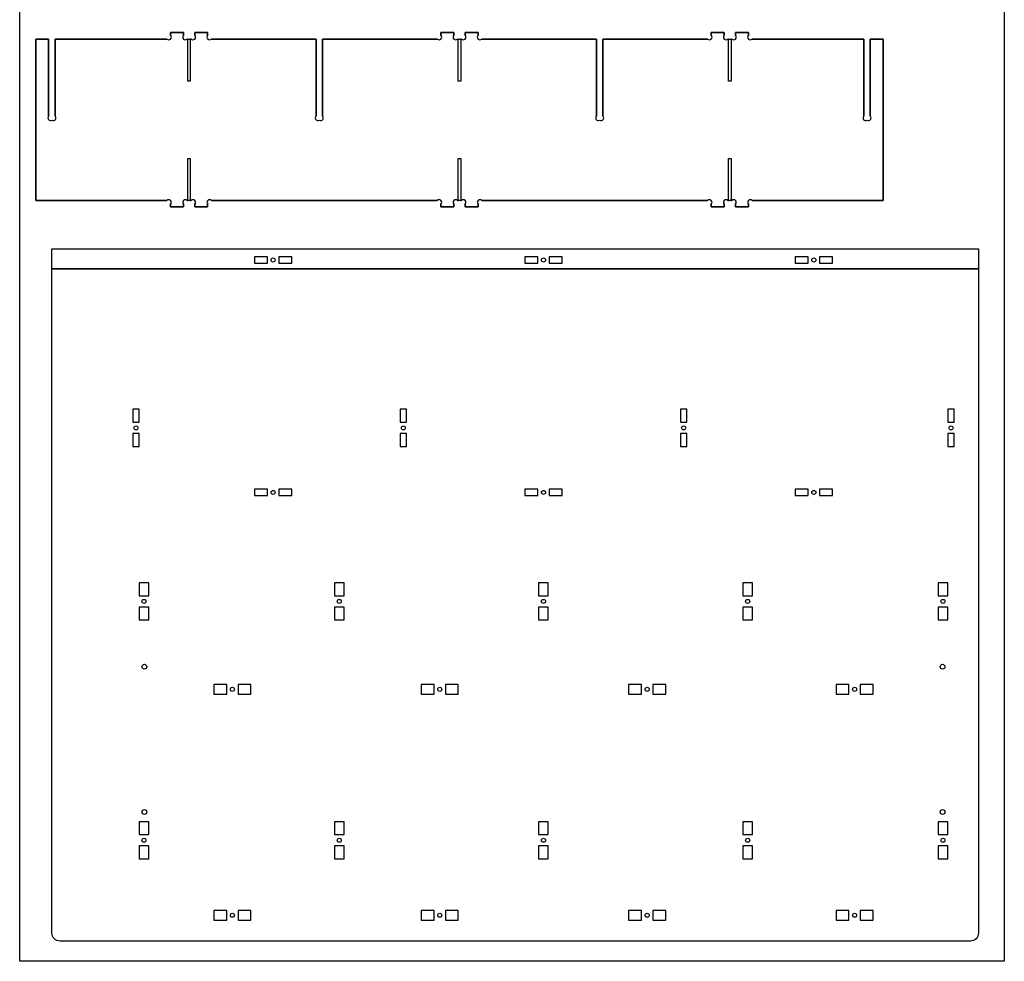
# Model space of a CAD drawing. Header units: millimetres. Extents: x 0 to 1220, y 0 to 2440.
# Tile 1 of 2: x 0 to 1220, y 0 to 1167. Entities that reach past the tile are written whole.
import ezdxf

# ---------------------------------------------------------------- set-up
doc = ezdxf.new("R2010")
doc.units = ezdxf.units.MM
doc.layers.get('0').update_dxf_attribs({"linetype": 'CONTINUOUS'})

msp = doc.modelspace()

# ---------------------------------------------------------------- linework, layer by layer
for p, q in [((202.9, 1150.8), (186.9, 1150.8)), ((186.9, 1150.8), (186.9, 1147.3)), ((186.9, 1147.3), (186.9, 1150.8)), ((186.9, 1150.8), (202.9, 1150.8)), ((202.9, 1147.3), (202.9, 1150.8)), ((202.9, 1150.8), (202.9, 1147.3)), ((232.9, 1150.8), (216.9, 1150.8)), ((216.9, 1150.8), (216.9, 1147.3)), ((216.9, 1147.3), (216.9, 1150.8)), ((216.9, 1150.8), (232.9, 1150.8)), ((232.9, 1147.3), (232.9, 1150.8)), ((232.9, 1150.8), (232.9, 1147.3)), ((537.9, 1150.8), (521.9, 1150.8)), ((521.9, 1150.8), (521.9, 1147.3)), ((521.9, 1147.3), (521.9, 1150.8)), ((521.9, 1150.8), (537.9, 1150.8)), ((537.9, 1147.3), (537.9, 1150.8)), ((537.9, 1150.8), (537.9, 1147.3)), ((567.9, 1150.8), (551.9, 1150.8)), ((551.9, 1150.8), (551.9, 1147.3)), ((551.9, 1147.3), (551.9, 1150.8)), ((551.9, 1150.8), (567.9, 1150.8)), ((567.9, 1147.3), (567.9, 1150.8)), ((567.9, 1150.8), (567.9, 1147.3)), ((872.9, 1150.8), (856.9, 1150.8)), ((856.9, 1150.8), (856.9, 1147.3)), ((856.9, 1147.3), (856.9, 1150.8)), ((856.9, 1150.8), (872.9, 1150.8)), ((872.9, 1147.3), (872.9, 1150.8)), ((872.9, 1150.8), (872.9, 1147.3)), ((902.9, 1150.8), (886.9, 1150.8)), ((886.9, 1150.8), (886.9, 1147.3)), ((886.9, 1147.3), (886.9, 1150.8)), ((886.9, 1150.8), (902.9, 1150.8)), ((902.9, 1147.3), (902.9, 1150.8)), ((902.9, 1150.8), (902.9, 1147.3)), ((35.9, 1142.8), (19.9, 1142.8)), ((19.9, 1142.8), (19.9, 942.8)), ((19.9, 942.8), (19.9, 1142.8)), ((19.9, 1142.8), (35.9, 1142.8)), ((35.9, 1047.3), (35.9, 1142.8)), ((35.9, 1142.8), (35.9, 1047.3)), ((182.4, 1142.8), (43.9, 1142.8)), ((43.9, 1142.8), (43.9, 1047.3)), ((43.9, 1047.3), (43.9, 1142.8)), ((43.9, 1142.8), (182.4, 1142.8)), ((208.4, 1142.8), (207.5, 1142.8)), ((207.5, 1142.8), (212.4, 1142.8)), ((208.4, 1090.8), (208.4, 1142.8)), ((212.4, 1142.8), (211.4, 1142.8)), ((211.4, 1142.8), (211.4, 1090.8)), ((367.3, 1142.8), (237.5, 1142.8)), ((237.5, 1142.8), (367.3, 1142.8)), ((367.3, 1047.3), (367.3, 1142.8)), ((367.3, 1142.8), (367.3, 1047.3)), ((517.4, 1142.8), (375.3, 1142.8)), ((375.3, 1142.8), (375.3, 1047.3)), ((375.3, 1047.3), (375.3, 1142.8)), ((375.3, 1142.8), (517.4, 1142.8)), ((543.4, 1142.8), (542.5, 1142.8)), ((542.5, 1142.8), (547.4, 1142.8)), ((543.4, 1090.8), (543.4, 1142.8)), ((547.4, 1142.8), (546.4, 1142.8)), ((546.4, 1142.8), (546.4, 1090.8)), ((714.6, 1142.8), (572.5, 1142.8)), ((572.5, 1142.8), (714.6, 1142.8)), ((714.6, 1047.3), (714.6, 1142.8)), ((714.6, 1142.8), (714.6, 1047.3)), ((852.4, 1142.8), (722.6, 1142.8)), ((722.6, 1142.8), (722.6, 1047.3)), ((722.6, 1047.3), (722.6, 1142.8)), ((722.6, 1142.8), (852.4, 1142.8)), ((878.4, 1142.8), (877.5, 1142.8)), ((877.5, 1142.8), (882.4, 1142.8)), ((878.4, 1090.8), (878.4, 1142.8)), ((882.4, 1142.8), (881.4, 1142.8)), ((881.4, 1142.8), (881.4, 1090.8)), ((1045.9, 1142.8), (907.5, 1142.8)), ((907.5, 1142.8), (1045.9, 1142.8)), ((1045.9, 1047.3), (1045.9, 1142.8)), ((1045.9, 1142.8), (1045.9, 1047.3)), ((1069.9, 1142.8), (1053.9, 1142.8)), ((1053.9, 1142.8), (1053.9, 1047.3)), ((1053.9, 1047.3), (1053.9, 1142.8)), ((1053.9, 1142.8), (1069.9, 1142.8)), ((1069.9, 942.8), (1069.9, 1142.8)), ((1069.9, 1142.8), (1069.9, 942.8)), ((211.4, 1090.8), (208.4, 1090.8)), ((546.4, 1090.8), (543.4, 1090.8)), ((881.4, 1090.8), (878.4, 1090.8)), ((208.4, 942.8), (208.4, 994.8)), ((208.4, 994.8), (211.4, 994.8)), ((211.4, 994.8), (211.4, 942.8)), ((543.4, 942.8), (543.4, 994.8)), ((543.4, 994.8), (546.4, 994.8)), ((546.4, 994.8), (546.4, 942.8)), ((878.4, 942.8), (878.4, 994.8)), ((878.4, 994.8), (881.4, 994.8)), ((881.4, 994.8), (881.4, 942.8)), ((19.9, 942.8), (182.4, 942.8)), ((182.4, 942.8), (19.9, 942.8)), ((207.5, 942.8), (208.4, 942.8)), ((212.4, 942.8), (207.5, 942.8)), ((211.4, 942.8), (212.4, 942.8)), ((237.5, 942.8), (517.4, 942.8)), ((517.4, 942.8), (237.5, 942.8)), ((542.5, 942.8), (543.4, 942.8)), ((547.4, 942.8), (542.5, 942.8)), ((546.4, 942.8), (547.4, 942.8)), ((572.5, 942.8), (852.4, 942.8)), ((852.4, 942.8), (572.5, 942.8)), ((877.5, 942.8), (878.4, 942.8)), ((882.4, 942.8), (877.5, 942.8)), ((881.4, 942.8), (882.4, 942.8)), ((907.5, 942.8), (1069.9, 942.8)), ((1069.9, 942.8), (907.5, 942.8)), ((186.9, 938.3), (186.9, 934.8)), ((186.9, 934.8), (186.9, 938.3)), ((186.9, 934.8), (202.9, 934.8)), ((202.9, 934.8), (186.9, 934.8)), ((202.9, 934.8), (202.9, 938.3)), ((202.9, 938.3), (202.9, 934.8)), ((216.9, 938.3), (216.9, 934.8)), ((216.9, 934.8), (216.9, 938.3)), ((216.9, 934.8), (232.9, 934.8)), ((232.9, 934.8), (216.9, 934.8)), ((232.9, 934.8), (232.9, 938.3)), ((232.9, 938.3), (232.9, 934.8)), ((521.9, 938.3), (521.9, 934.8)), ((521.9, 934.8), (521.9, 938.3)), ((521.9, 934.8), (537.9, 934.8)), ((537.9, 934.8), (521.9, 934.8)), ((537.9, 934.8), (537.9, 938.3)), ((537.9, 938.3), (537.9, 934.8)), ((551.9, 938.3), (551.9, 934.8)), ((551.9, 934.8), (551.9, 938.3)), ((551.9, 934.8), (567.9, 934.8)), ((567.9, 934.8), (551.9, 934.8)), ((567.9, 934.8), (567.9, 938.3)), ((567.9, 938.3), (567.9, 934.8)), ((856.9, 938.3), (856.9, 934.8)), ((856.9, 934.8), (856.9, 938.3)), ((856.9, 934.8), (872.9, 934.8)), ((872.9, 934.8), (856.9, 934.8)), ((872.9, 934.8), (872.9, 938.3)), ((872.9, 938.3), (872.9, 934.8)), ((886.9, 938.3), (886.9, 934.8)), ((886.9, 934.8), (886.9, 938.3)), ((886.9, 934.8), (902.9, 934.8)), ((902.9, 934.8), (886.9, 934.8)), ((902.9, 934.8), (902.9, 938.3)), ((902.9, 938.3), (902.9, 934.8))]:
    msp.add_line(p, q)
for points in [[(0, 0), (0, 2440), (1220, 2440), (1220, 0)], [(1188, 883), (1188, 858), (40, 858), (40, 883)], [(307, 865), (307, 873), (291, 873), (291, 865)], [(337, 865), (337, 873), (321, 873), (321, 865)], [(642, 865), (642, 873), (626, 873), (626, 865)], [(672, 873), (656, 873), (656, 865), (672, 865)], [(977, 865), (977, 873), (961, 873), (961, 865)], [(1007, 873), (991, 873), (991, 865), (1007, 865)], [(148, 684), (140, 684), (140, 668), (148, 668)], [(479.3, 668), (479.3, 684), (471.3, 684), (471.3, 668)], [(826.7, 668), (826.7, 684), (818.7, 684), (818.7, 668)], [(1158, 684), (1150, 684), (1150, 668), (1158, 668)], [(140, 654), (140, 638), (148, 638), (148, 654)], [(479.3, 638), (479.3, 654), (471.3, 654), (471.3, 638)], [(826.7, 638), (826.7, 654), (818.7, 654), (818.7, 638)], [(1150, 654), (1150, 638), (1158, 638), (1158, 654)], [(291, 585), (291, 577), (307, 577), (307, 585)], [(321, 585), (321, 577), (337, 577), (337, 585)], [(642, 577), (642, 585), (626, 585), (626, 577)], [(656, 585), (656, 577), (672, 577), (672, 585)], [(961, 585), (961, 577), (977, 577), (977, 585)], [(991, 585), (991, 577), (1007, 577), (1007, 585)], [(148, 469), (148, 453), (160, 453), (160, 469)], [(402, 469), (390, 469), (390, 453), (402, 453)], [(655, 469), (643, 469), (643, 453), (655, 453)], [(908, 469), (896, 469), (896, 453), (908, 453)], [(1150, 469), (1138, 469), (1138, 453), (1150, 453)], [(148, 423), (160, 423), (160, 439), (148, 439)], [(402, 423), (402, 439), (390, 439), (390, 423)], [(655, 423), (655, 439), (643, 439), (643, 423)], [(908, 423), (908, 439), (896, 439), (896, 423)], [(1150, 423), (1150, 439), (1138, 439), (1138, 423)], [(240.5, 343), (240.5, 331), (256.5, 331), (256.5, 343)], [(270.5, 331), (286.5, 331), (286.5, 343), (270.5, 343)], [(497.5, 331), (513.5, 331), (513.5, 343), (497.5, 343)], [(527.5, 331), (543.5, 331), (543.5, 343), (527.5, 343)], [(754.5, 331), (770.5, 331), (770.5, 343), (754.5, 343)], [(784.5, 331), (800.5, 331), (800.5, 343), (784.5, 343)], [(1011.5, 331), (1027.5, 331), (1027.5, 343), (1011.5, 343)], [(1041.5, 331), (1057.5, 331), (1057.5, 343), (1041.5, 343)], [(148, 173), (148, 157), (160, 157), (160, 173)], [(402, 173), (390, 173), (390, 157), (402, 157)], [(655, 173), (643, 173), (643, 157), (655, 157)], [(908, 173), (896, 173), (896, 157), (908, 157)], [(1150, 173), (1138, 173), (1138, 157), (1150, 157)], [(148, 127), (160, 127), (160, 143), (148, 143)], [(402, 127), (402, 143), (390, 143), (390, 127)], [(655, 127), (655, 143), (643, 143), (643, 127)], [(908, 127), (908, 143), (896, 143), (896, 127)], [(1150, 127), (1150, 143), (1138, 143), (1138, 127)], [(240.5, 63), (240.5, 51), (256.5, 51), (256.5, 63)], [(270.5, 51), (286.5, 51), (286.5, 63), (270.5, 63)], [(497.5, 51), (513.5, 51), (513.5, 63), (497.5, 63)], [(527.5, 51), (543.5, 51), (543.5, 63), (527.5, 63)], [(754.5, 51), (770.5, 51), (770.5, 63), (754.5, 63)], [(784.5, 51), (800.5, 51), (800.5, 63), (784.5, 63)], [(1011.5, 51), (1027.5, 51), (1027.5, 63), (1011.5, 63)], [(1041.5, 51), (1057.5, 51), (1057.5, 63), (1041.5, 63)]]:
    msp.add_lwpolyline(points, close=True)
msp.add_lwpolyline([(1188, 35, -0.414214), (1178, 25), (50, 25, -0.414214), (40, 35), (40, 858), (1188, 858)], format="xyb", close=True)
for centre, radius in [((314, 869), 2.5), ((649, 869), 2.5), ((984, 869), 2.5), ((144, 661), 2.5), ((475.3, 661), 2.5), ((822.7, 661), 2.5), ((1154, 661), 2.5), ((314, 581), 2.5), ((649, 581), 2.5), ((984, 581), 2.5), ((154, 446), 2.5), ((396, 446), 2.5), ((649, 446), 2.5), ((902, 446), 2.5), ((1144, 446), 2.5), ((154.5, 365), 3), ((1143.5, 365), 3), ((263.5, 337), 2.5), ((520.5, 337), 2.5), ((777.5, 337), 2.5), ((1034.5, 337), 2.5), ((154.5, 185), 3), ((1143.5, 185), 3), ((154, 150), 2.5), ((396, 150), 2.5), ((649, 150), 2.5), ((902, 150), 2.5), ((1144, 150), 2.5), ((263.5, 57), 2.5), ((520.5, 57), 2.5), ((777.5, 57), 2.5), ((1034.5, 57), 2.5)]:
    msp.add_circle(centre, radius)
for centre, start, end in [((184.7, 1145.1), -135, 45), ((184.7, 1145.1), -135, 45), ((205.2, 1145.1), 135, 315), ((205.2, 1145.1), 135, 315), ((214.7, 1145.1), -135, 45), ((214.7, 1145.1), -135, 45), ((235.2, 1145.1), 135, 315), ((235.2, 1145.1), 135, 315), ((519.7, 1145.1), -135, 45), ((519.7, 1145.1), -135, 45), ((540.2, 1145.1), 135, 315), ((540.2, 1145.1), 135, 315), ((549.7, 1145.1), -135, 45), ((549.7, 1145.1), -135, 45), ((570.2, 1145.1), 135, 315), ((570.2, 1145.1), 135, 315), ((854.7, 1145.1), -135, 45), ((854.7, 1145.1), -135, 45), ((875.2, 1145.1), 135, 315), ((875.2, 1145.1), 135, 315), ((884.7, 1145.1), -135, 45), ((884.7, 1145.1), -135, 45), ((905.2, 1145.1), 135, 315), ((905.2, 1145.1), 135, 315), ((38.2, 1045.1), 135, 302.8808), ((38.2, 1045.1), 135, 302.8808), ((41.7, 1045.1), -122.8808, 45), ((41.7, 1045.1), -122.8808, 45), ((369.5, 1045.1), 135, 302.8808), ((369.5, 1045.1), 135, 302.8808), ((373, 1045.1), -122.8808, 45), ((373, 1045.1), -122.8808, 45), ((716.9, 1045.1), 135, 302.8808), ((716.9, 1045.1), 135, 302.8808), ((720.4, 1045.1), -122.8808, 45), ((720.4, 1045.1), -122.8808, 45), ((1048.2, 1045.1), 135, 302.8808), ((1048.2, 1045.1), 135, 302.8808), ((1051.7, 1045.1), -122.8808, 45), ((1051.7, 1045.1), -122.8808, 45), ((184.7, 940.5), -45, 135), ((184.7, 940.5), -45, 135), ((205.2, 940.5), 45, 225), ((205.2, 940.5), 45, 225), ((214.7, 940.5), -45, 135), ((214.7, 940.5), -45, 135), ((235.2, 940.5), 45, 225), ((235.2, 940.5), 45, 225), ((519.7, 940.5), -45, 135), ((519.7, 940.5), -45, 135), ((540.2, 940.5), 45, 225), ((540.2, 940.5), 45, 225), ((549.7, 940.5), -45, 135), ((549.7, 940.5), -45, 135), ((570.2, 940.5), 45, 225), ((570.2, 940.5), 45, 225), ((854.7, 940.5), -45, 135), ((854.7, 940.5), -45, 135), ((875.2, 940.5), 45, 225), ((875.2, 940.5), 45, 225), ((884.7, 940.5), -45, 135), ((884.7, 940.5), -45, 135), ((905.2, 940.5), 45, 225), ((905.2, 940.5), 45, 225)]:
    msp.add_arc(centre, 3.2, start, end)

doc.saveas('drawing.dxf')
